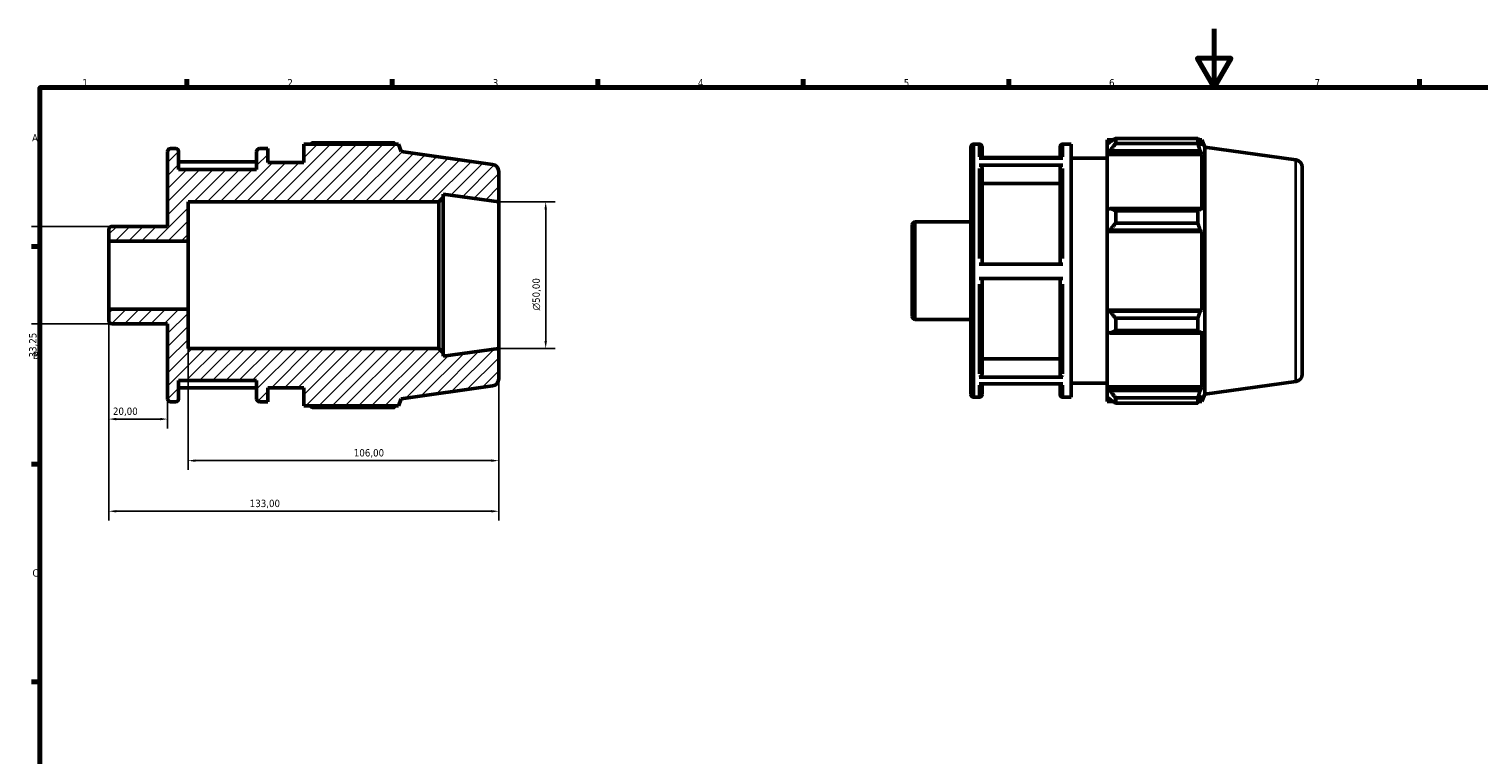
# Model space of a CAD drawing. Header units: millimetres. Extents: x 0 to 931, y 0 to 594.
# Tile 2 of 4: x 16 to 511, y 347 to 594. Entities that reach past the tile are written whole.
import ezdxf

# ---------------------------------------------------------------- set-up
doc = ezdxf.new("R2010")
doc.units = ezdxf.units.MM
for name, color, linetype, lineweight in [('Border (ISO)', 7, 'Continuous', 70), ('Dimension (ISO)', 7, 'Continuous', 25), ('Hatch (ISO)', 7, 'Continuous', 18), ('Visible (ISO)', 7, 'Continuous', 50), ('Visible Narrow (ISO)', 7, 'Continuous', 35)]:
    doc.layers.add(name, color=color, linetype=linetype, lineweight=lineweight)
doc.styles.add('Note Text (ISO)', font='tahoma.ttf')
doc.dimstyles.new('Default (ISO)', dxfattribs={"dimtxt": 2.5, "dimasz": 2.5, "dimexe": 3.175, "dimexo": 0, "dimgap": 0.762, "dimtad": 1, "dimrnd": 1e-08, "dimzin": 0, "dimtxsty": 'Note Text (ISO)', "dimcen": 0.09, "dimdle": 10, "dimclrd": 256, "dimclre": 256, "dimclrt": 232, "dimazin": 0, "dimtfac": 1.40208, "dimtmove": 0, "dimatfit": 3, "dimfxl": 1, "dimtolj": 1, "dimtzin": 0, "dimlwd": -1, "dimlwe": -1, "dimarcsym": 0})

# ---------------------------------------------------------------- blocks, each defined once
blk = doc.blocks.new('Borders Default Border')
at = {"layer": 'Border (ISO)'}
for p, q in [((70.08, 574), (70.08, 576.9)), ((140.17, 574), (140.17, 576.9)), ((210.25, 574), (210.25, 576.9)), ((280.33, 574), (280.33, 576.9)), ((350.42, 574), (350.42, 576.9)), ((490.58, 574), (490.58, 576.9)), ((20, 519.75), (17.1, 519.75)), ((20, 445.5), (17.1, 445.5)), ((20, 371.25), (17.1, 371.25))]:
    blk.add_line(p, q, dxfattribs=at)
at = {"layer": 'Border (ISO)', "flags": 128}
for points in [[(420.5, 594), (420.5, 574), (414.73, 584), (426.27, 584), (420.5, 574)], [(20, 20), (20, 574), (821, 574), (821, 20), (20, 20)]]:
    blk.add_lwpolyline(points, dxfattribs=at)
at = {"layer": 'Border (ISO)', "color": 232, "true_color": 0xca0064, "char_height": 2.5, "attachment_point": 7, "style": 'Note Text (ISO)'}
for s, insert in [('1', (34.48, 574.4)), ('2', (104.37, 574.4)), ('3', (174.43, 574.35)), ('4', (244.42, 574.4)), ('5', (314.64, 574.35)), ('6', (384.66, 574.35)), ('7', (454.77, 574.4)), ('A', (17.29, 555.62)), ('B', (17.59, 481.37)), ('C', (17.43, 407.08))]:
    blk.add_mtext(s, dxfattribs=dict(at, insert=insert))
blk = doc.blocks.new('*D8')
at = {"layer": 'Defpoints', "color": 0, "transparency": 16777216}
for p in [(176.5, 535), (176.5, 485), (192.5, 485)]:
    blk.add_point(p, dxfattribs=at)
at = {"layer": 'Dimension (ISO)', "transparency": 16777216}
for p, q in [((176.5, 535), (195.68, 535)), ((192.5, 532.5), (192.5, 487.5)), ((176.5, 485), (195.68, 485))]:
    blk.add_line(p, q, dxfattribs=at)
for points in [[(192.08, 532.5), (192.92, 532.5), (192.5, 535)], [(192.08, 487.5), (192.92, 487.5), (192.5, 485)]]:
    blk.add_solid(points, dxfattribs=at)
at = {"layer": 'Dimension (ISO)', "color": 232, "true_color": 0xca0064, "transparency": 16777216, "insert": (187.98, 497.94), "char_height": 2.5, "attachment_point": 1, "rotation": 90, "style": 'Note Text (ISO)'}
blk.add_mtext('\\A1;\\fAIGDT|b0|i0;\\H2.5000;\\ln\\fTahoma|b0|i0;\\H2.5000;50,00', dxfattribs=at)
blk = doc.blocks.new('*D9')
at = {"layer": 'Defpoints', "color": 0, "transparency": 16777216}
for p in [(43.5, 498.36), (63.5, 467.8), (43.5, 460.88)]:
    blk.add_point(p, dxfattribs=at)
at = {"layer": 'Dimension (ISO)', "transparency": 16777216}
for p, q in [((43.5, 498.36), (43.5, 457.7)), ((63.5, 467.8), (63.5, 457.7)), ((61, 460.88), (46, 460.88))]:
    blk.add_line(p, q, dxfattribs=at)
for points in [[(46, 461.3), (46, 460.46), (43.5, 460.88)], [(61, 461.3), (61, 460.46), (63.5, 460.88)]]:
    blk.add_solid(points, dxfattribs=at)
at = {"layer": 'Dimension (ISO)', "color": 232, "true_color": 0xca0064, "transparency": 16777216, "insert": (44.89, 464.81), "char_height": 2.5, "attachment_point": 1, "style": 'Note Text (ISO)'}
blk.add_mtext('\\A1;20,00', dxfattribs=at)
blk = doc.blocks.new('*D10')
at = {"layer": 'Defpoints', "color": 0, "transparency": 16777216}
for p in [(70.5, 498.36), (176.5, 485), (176.5, 446.7)]:
    blk.add_point(p, dxfattribs=at)
at = {"layer": 'Dimension (ISO)', "transparency": 16777216}
for p, q in [((70.5, 498.36), (70.5, 443.53)), ((176.5, 485), (176.5, 443.53)), ((73, 446.7), (174, 446.7))]:
    blk.add_line(p, q, dxfattribs=at)
for points in [[(73, 447.12), (73, 446.28), (70.5, 446.7)], [(174, 447.12), (174, 446.28), (176.5, 446.7)]]:
    blk.add_solid(points, dxfattribs=at)
at = {"layer": 'Dimension (ISO)', "color": 232, "true_color": 0xca0064, "transparency": 16777216, "insert": (127.05, 450.63), "char_height": 2.5, "attachment_point": 1, "style": 'Note Text (ISO)'}
blk.add_mtext('\\A1;106,00', dxfattribs=at)
blk = doc.blocks.new('*D11')
at = {"layer": 'Defpoints', "color": 0, "transparency": 16777216}
for p in [(43.5, 498.36), (176.5, 485), (43.5, 429.43)]:
    blk.add_point(p, dxfattribs=at)
at = {"layer": 'Dimension (ISO)', "transparency": 16777216}
for p, q in [((43.5, 498.36), (43.5, 426.25)), ((176.5, 485), (176.5, 426.25)), ((174, 429.43), (46, 429.43))]:
    blk.add_line(p, q, dxfattribs=at)
for points in [[(46, 429.84), (46, 429.01), (43.5, 429.43)], [(174, 429.84), (174, 429.01), (176.5, 429.43)]]:
    blk.add_solid(points, dxfattribs=at)
at = {"layer": 'Dimension (ISO)', "color": 232, "true_color": 0xca0064, "transparency": 16777216, "insert": (91.55, 433.36), "char_height": 2.5, "attachment_point": 1, "style": 'Note Text (ISO)'}
blk.add_mtext('\\A1;133,00', dxfattribs=at)
blk = doc.blocks.new('*D12')
at = {"layer": 'Defpoints', "color": 0, "transparency": 16777216}
for p in [(44.5, 526.62), (20.23, 493.38), (44.5, 493.38)]:
    blk.add_point(p, dxfattribs=at)
at = {"layer": 'Dimension (ISO)', "transparency": 16777216}
for p, q in [((44.5, 526.62), (17.06, 526.62)), ((20.23, 524.12), (20.23, 495.88)), ((44.5, 493.38), (17.06, 493.38)), ((20.23, 493.38), (20.23, 481.14))]:
    blk.add_line(p, q, dxfattribs=at)
for points in [[(19.82, 524.12), (20.65, 524.12), (20.23, 526.62)], [(19.82, 495.88), (20.65, 495.88), (20.23, 493.38)]]:
    blk.add_solid(points, dxfattribs=at)
at = {"layer": 'Dimension (ISO)', "color": 232, "true_color": 0xca0064, "transparency": 16777216, "insert": (16.3, 481.91), "char_height": 2.5, "attachment_point": 1, "rotation": 90, "style": 'Note Text (ISO)'}
blk.add_mtext('\\A1;33,25', dxfattribs=at)

msp = doc.modelspace()

# ---------------------------------------------------------------- hatches: boundary and pattern name
at = {"layer": 'Hatch (ISO)'}
h = msp.add_hatch(dxfattribs=at)
h.set_pattern_fill('ANSI31', color=256, scale=25.4, style=0)
h.set_pattern_definition([(45, (0, 0), (-2.245064, 2.245064), [])])
edge = h.paths.add_edge_path()
edge.add_ellipse((174, 474.673), major_axis=(0.348, -2.476), ratio=1, start_angle=0, end_angle=82)
edge.add_line((176.5, 474.673), (176.5, 485))
edge.add_line((176.5, 485), (157.5, 482.33))
edge.add_line((157.5, 482.33), (157.5, 483.5))
edge.add_line((157.5, 483.5), (156, 485))
edge.add_line((156, 485), (70.5, 485))
edge.add_line((70.5, 485), (70.5, 498.363))
edge.add_line((70.5, 498.363), (43.5, 498.363))
edge.add_line((43.5, 498.363), (43.5, 494.375))
edge.add_ellipse((44.5, 494.375), major_axis=(-1, 0), ratio=1, start_angle=0, end_angle=90)
edge.add_line((44.5, 493.375), (63.5, 493.375))
edge.add_line((63.5, 493.375), (63.5, 467.8))
edge.add_ellipse((64.5, 467.8), major_axis=(-1, 0), ratio=1, start_angle=0, end_angle=90)
edge.add_line((64.5, 466.8), (66.3, 466.8))
edge.add_ellipse((66.3, 467.8), major_axis=(0, -1), ratio=1, start_angle=0, end_angle=90)
edge.add_line((67.3, 467.8), (67.3, 474))
edge.add_line((67.3, 474), (93.9, 474))
edge.add_line((93.9, 474), (93.9, 467.8))
edge.add_ellipse((94.9, 467.8), major_axis=(-1, 0), ratio=1, start_angle=0, end_angle=90)
edge.add_line((94.9, 466.8), (97.7, 466.8))
edge.add_line((97.7, 466.8), (97.7, 471.6))
edge.add_line((97.7, 471.6), (110, 471.6))
edge.add_line((110, 471.6), (110, 465.36))
edge.add_line((110, 465.36), (142.253, 465.36))
edge.add_line((142.253, 465.36), (143.25, 467.827))
edge.add_line((143.25, 467.827), (174.348, 472.198))
edge = h.paths.add_edge_path()
edge.add_ellipse((174, 545.327), major_axis=(2.5, 0), ratio=1, start_angle=0, end_angle=82)
edge.add_line((174.348, 547.802), (143.25, 552.173))
edge.add_line((143.25, 552.173), (142.253, 554.64))
edge.add_line((142.253, 554.64), (110, 554.64))
edge.add_line((110, 554.64), (110, 548.4))
edge.add_line((110, 548.4), (97.7, 548.4))
edge.add_line((97.7, 548.4), (97.7, 553.2))
edge.add_line((97.7, 553.2), (94.9, 553.2))
edge.add_ellipse((94.9, 552.2), major_axis=(0, 1), ratio=1, start_angle=0, end_angle=90)
edge.add_line((93.9, 552.2), (93.9, 546))
edge.add_line((93.9, 546), (67.3, 546))
edge.add_line((67.3, 546), (67.3, 552.2))
edge.add_ellipse((66.3, 552.2), major_axis=(1, 0), ratio=1, start_angle=0, end_angle=90)
edge.add_line((66.3, 553.2), (64.5, 553.2))
edge.add_ellipse((64.5, 552.2), major_axis=(0, 1), ratio=1, start_angle=0, end_angle=90)
edge.add_line((63.5, 552.2), (63.5, 526.625))
edge.add_line((63.5, 526.625), (44.5, 526.625))
edge.add_ellipse((44.5, 525.624), major_axis=(0, 1), ratio=1, start_angle=0, end_angle=90)
edge.add_line((43.5, 525.624), (43.5, 521.637))
edge.add_line((43.5, 521.637), (70.5, 521.637))
edge.add_line((70.5, 521.637), (70.5, 535))
edge.add_line((70.5, 535), (156, 535))
edge.add_line((156, 535), (157.5, 536.5))
edge.add_line((157.5, 536.5), (157.5, 537.67))
edge.add_line((157.5, 537.67), (176.5, 535))
edge.add_line((176.5, 535), (176.5, 545.327))

# ---------------------------------------------------------------- linework, layer by layer
at = {"layer": 'Visible (ISO)'}
for p, q in [((142.253, 554.64), (110, 554.64)), ((110, 554.64), (110, 548.4)), ((140.896, 555.165), (112.88, 555.165)), ((143.25, 552.173), (142.253, 554.64)), ((338.531, 554.72), (340.331, 554.72)), ((368.931, 554.72), (371.731, 554.72)), ((371.731, 468.32), (371.731, 554.72)), ((384.031, 556.16), (384.031, 554.551)), ((384.031, 556.16), (386.075, 556.16)), ((384.991, 555.467), (384.031, 554.551)), ((384.031, 551.542), (384.031, 554.551)), ((386.911, 556.684), (386.911, 554.949)), ((386.911, 556.684), (414.927, 556.684)), ((414.927, 554.949), (386.911, 554.949)), ((414.927, 554.949), (414.927, 556.684)), ((415.265, 556.16), (416.284, 556.16)), ((416.284, 554.094), (415.703, 555.467)), ((417.281, 553.693), (416.284, 556.16)), ((416.284, 554.094), (416.284, 556.16)), ((63.5, 552.2), (63.5, 526.625)), ((66.3, 553.2), (64.5, 553.2)), ((67.3, 546), (67.3, 552.2)), ((93.9, 552.2), (93.9, 546)), ((97.7, 553.2), (94.9, 553.2)), ((97.7, 548.4), (97.7, 553.2)), ((174.348, 547.802), (143.25, 552.173)), ((337.531, 469.32), (337.531, 553.72)), ((340.331, 549.972), (368.931, 549.972)), ((341.331, 553.72), (341.331, 549.972)), ((367.931, 550.176), (341.331, 550.176)), ((367.931, 549.972), (367.931, 553.72)), ((371.731, 549.92), (384.031, 549.92)), ((384.031, 551.542), (384.991, 552.393)), ((384.031, 551.116), (384.031, 551.542)), ((384.031, 551.116), (384.031, 532.354)), ((384.031, 551.116), (416.284, 551.116)), ((384.991, 552.393), (415.703, 552.393)), ((415.703, 552.393), (416.284, 551.116)), ((416.284, 532.132), (416.284, 551.116)), ((417.281, 469.347), (417.281, 553.693)), ((448.379, 549.322), (417.281, 553.693)), ((93.9, 548.656), (67.3, 548.656)), ((93.9, 546), (67.3, 546)), ((110, 548.4), (97.7, 548.4)), ((176.5, 535), (176.5, 545.327)), ((368.931, 547.55), (340.331, 547.55)), ((341.331, 546.682), (341.331, 513.694)), ((367.931, 513.694), (367.931, 546.682)), ((450.531, 546.847), (450.531, 476.193)), ((367.931, 541.301), (341.331, 541.301)), ((70.5, 521.637), (70.5, 535)), ((70.5, 535), (156, 535)), ((156, 535), (157.5, 536.5)), ((156, 535), (156, 485)), ((157.5, 536.5), (157.5, 537.67)), ((157.5, 537.67), (176.5, 535)), ((157.5, 483.5), (157.5, 536.5)), ((176.5, 485), (176.5, 535)), ((384.991, 532.797), (384.031, 532.354)), ((384.031, 525.088), (384.031, 532.354)), ((415.703, 532.797), (384.991, 532.797)), ((386.911, 531.963), (386.911, 527.773)), ((386.911, 531.963), (414.927, 531.963)), ((414.927, 527.773), (414.927, 531.963)), ((416.284, 532.132), (415.703, 532.797)), ((43.5, 525.624), (43.5, 521.637)), ((63.5, 526.625), (44.5, 526.625)), ((317.531, 495.895), (317.531, 527.144)), ((318.531, 528.144), (337.531, 528.144)), ((384.031, 525.088), (384.991, 525.376)), ((384.031, 524.943), (384.031, 525.088)), ((384.031, 524.943), (384.031, 498.096)), ((384.031, 524.943), (416.284, 524.943)), ((384.991, 525.376), (415.703, 525.376)), ((414.927, 527.773), (386.911, 527.773)), ((415.703, 525.376), (416.284, 524.943)), ((416.284, 498.096), (416.284, 524.943)), ((43.5, 521.637), (70.5, 521.637)), ((43.5, 498.363), (43.5, 521.637)), ((70.5, 498.363), (70.5, 521.637)), ((340.331, 513.694), (368.931, 513.694)), ((368.931, 508.894), (340.331, 508.894)), ((341.331, 508.894), (341.331, 476.109)), ((367.931, 476.109), (367.931, 508.894)), ((70.5, 498.363), (43.5, 498.363)), ((43.5, 498.363), (43.5, 494.375)), ((70.5, 485), (70.5, 498.363)), ((318.531, 494.895), (337.531, 494.895)), ((384.031, 497.952), (384.031, 498.096)), ((384.031, 498.096), (416.284, 498.096)), ((384.031, 490.686), (384.031, 497.952)), ((384.991, 497.663), (384.031, 497.952)), ((415.703, 497.663), (384.991, 497.663)), ((386.911, 495.267), (386.911, 491.076)), ((386.911, 495.267), (414.927, 495.267)), ((414.927, 491.076), (414.927, 495.267)), ((416.284, 498.096), (415.703, 497.663)), ((44.5, 493.375), (63.5, 493.375)), ((63.5, 493.375), (63.5, 467.8)), ((384.031, 490.686), (384.991, 490.242)), ((384.031, 490.686), (384.031, 471.924)), ((384.991, 490.242), (415.703, 490.242)), ((414.927, 491.076), (386.911, 491.076)), ((415.703, 490.242), (416.284, 490.907)), ((416.284, 471.924), (416.284, 490.907)), ((156, 485), (70.5, 485)), ((157.5, 483.5), (156, 485)), ((176.5, 485), (157.5, 482.33)), ((176.5, 474.673), (176.5, 485)), ((157.5, 482.33), (157.5, 483.5)), ((341.331, 481.487), (367.931, 481.487)), ((340.331, 475.242), (368.931, 475.242)), ((67.3, 467.8), (67.3, 474)), ((67.3, 474), (93.9, 474)), ((67.3, 471.548), (93.9, 471.548)), ((93.9, 474), (93.9, 467.8)), ((97.7, 466.8), (97.7, 471.6)), ((97.7, 471.6), (110, 471.6)), ((110, 471.6), (110, 465.36)), ((143.25, 467.827), (174.348, 472.198)), ((368.931, 472.864), (340.331, 472.864)), ((341.331, 472.864), (341.331, 469.32)), ((367.931, 469.32), (367.931, 472.864)), ((371.731, 473.12), (384.031, 473.12)), ((384.031, 471.498), (384.031, 471.924)), ((384.031, 471.924), (416.284, 471.924)), ((384.031, 468.488), (384.031, 471.498)), ((384.991, 470.646), (384.031, 471.498)), ((415.703, 470.646), (384.991, 470.646)), ((416.284, 471.924), (415.703, 470.646)), ((448.379, 473.717), (417.281, 469.347)), ((64.5, 466.8), (66.3, 466.8)), ((94.9, 466.8), (97.7, 466.8)), ((110, 465.36), (142.253, 465.36)), ((142.253, 465.36), (143.25, 467.827)), ((338.531, 468.32), (340.331, 468.32)), ((368.931, 468.32), (371.731, 468.32)), ((384.031, 468.488), (384.991, 467.573)), ((384.031, 468.488), (384.031, 466.88)), ((384.031, 466.88), (386.075, 466.88)), ((386.911, 468.091), (386.911, 466.355)), ((386.911, 468.091), (414.927, 468.091)), ((414.927, 466.355), (386.911, 466.355)), ((414.927, 466.355), (414.927, 468.091)), ((415.265, 466.88), (416.284, 466.88)), ((415.703, 467.573), (416.284, 468.946)), ((417.281, 469.347), (416.284, 466.88)), ((416.284, 466.88), (416.284, 468.946)), ((112.88, 464.835), (140.896, 464.835))]:
    msp.add_line(p, q, dxfattribs=at)
for centre, radius, start, end in [((338.531, 553.72), 1, 90, 180), ((340.331, 553.72), 1, 0, 90), ((368.931, 553.72), 1, 90, 180), ((64.5, 552.2), 1, 90, 180), ((66.3, 552.2), 1, 0, 90), ((94.9, 552.2), 1, 90, 180), ((448.031, 546.847), 2.5, 0, 82), ((174, 545.327), 2.5, 0, 82), ((44.5, 525.624), 1, 90, 180), ((318.531, 527.144), 1, 90, 180), ((318.531, 495.895), 1, 180, 270), ((44.5, 494.375), 1, 180, 270), ((448.031, 476.193), 2.5, 278, 0), ((174, 474.673), 2.5, 278, 0), ((64.5, 467.8), 1, 180, 270), ((66.3, 467.8), 1, 270, 0), ((94.9, 467.8), 1, 180, 270), ((338.531, 469.32), 1, 180, 270), ((340.331, 469.32), 1, 270, 0), ((368.931, 469.32), 1, 180, 270)]:
    msp.add_arc(centre, radius, start, end, dxfattribs=at)
for points, weights in [([(112.043, 554.64), (112.455, 554.9), (112.88, 555.165)], [1.00931715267, 1.01093128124, 1.01239797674]), ([(141.234, 554.64), (141.068, 554.9), (140.896, 555.165)], [1.00101197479, 1.00057998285, 1]), ([(386.911, 556.684), (385.913, 556.063), (384.991, 555.467)], [1.01239797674, 1.00896187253, 1.00471658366]), ([(384.991, 552.393), (385.913, 553.645), (386.911, 554.949)], [1.00471658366, 1.00896187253, 1.01239797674]), ([(414.927, 556.684), (415.33, 556.063), (415.703, 555.467)], [1, 1.00136247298, 1.0019082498]), ([(415.703, 552.393), (415.33, 553.645), (414.927, 554.949)], [1.0019082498, 1.00136247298, 1]), ([(386.911, 531.963), (385.913, 532.389), (384.991, 532.797)], [1.01239797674, 1.00896187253, 1.00471658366]), ([(414.927, 531.963), (415.33, 532.389), (415.703, 532.797)], [1, 1.00136247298, 1.0019082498]), ([(384.991, 525.376), (385.913, 526.55), (386.911, 527.773)], [1.00471658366, 1.00896187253, 1.01239797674]), ([(415.703, 525.376), (415.33, 526.55), (414.927, 527.773)], [1.0019082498, 1.00136247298, 1]), ([(386.911, 495.267), (385.913, 496.489), (384.991, 497.663)], [1.01239797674, 1.00896187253, 1.00471658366]), ([(414.927, 495.267), (415.33, 496.489), (415.703, 497.663)], [1, 1.00136247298, 1.0019082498]), ([(384.991, 490.242), (385.913, 490.651), (386.911, 491.076)], [1.00471658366, 1.00896187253, 1.01239797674]), ([(415.703, 490.242), (415.33, 490.651), (414.927, 491.076)], [1.0019082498, 1.00136247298, 1]), ([(386.911, 468.091), (385.913, 469.395), (384.991, 470.646)], [1.01239797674, 1.00896187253, 1.00471658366]), ([(414.927, 468.091), (415.33, 469.395), (415.703, 470.646)], [1, 1.00136247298, 1.0019082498]), ([(112.88, 464.835), (112.455, 465.1), (112.043, 465.36)], [1.01239797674, 1.01093128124, 1.00931715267]), ([(140.896, 464.835), (141.068, 465.1), (141.234, 465.36)], [1, 1.00057998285, 1.00101197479]), ([(384.991, 467.573), (385.913, 466.976), (386.911, 466.355)], [1.00471658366, 1.00896187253, 1.01239797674]), ([(415.703, 467.573), (415.33, 466.976), (414.927, 466.355)], [1.0019082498, 1.00136247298, 1])]:
    msp.add_rational_spline(points, weights, degree=2, dxfattribs=at)
for points, knots in [([(340.331, 547.55), (340.455, 547.55), (340.6, 547.525), (340.828, 547.443), (340.951, 547.372), (341.125, 547.22), (341.208, 547.113), (341.302, 546.915), (341.331, 546.789), (341.331, 546.682)], [0, 0, 0, 0, 0.03700186, 0.03700186, 0.07403875, 0.07403875, 0.11111911, 0.11111911, 0.14823724, 0.14823724, 0.14823724, 0.14823724]), ([(367.931, 546.682), (367.931, 546.789), (367.96, 546.915), (368.055, 547.113), (368.137, 547.22), (368.312, 547.372), (368.435, 547.443), (368.663, 547.525), (368.808, 547.55), (368.931, 547.55)], [0.44472334, 0.44472334, 0.44472334, 0.44472334, 0.48184147, 0.48184147, 0.51892182, 0.51892182, 0.55595871, 0.55595871, 0.59296057, 0.59296057, 0.59296057, 0.59296057]), ([(341.331, 476.109), (341.331, 476.002), (341.302, 475.876), (341.208, 475.678), (341.125, 475.571), (340.951, 475.42), (340.828, 475.349), (340.6, 475.267), (340.455, 475.242), (340.331, 475.242)], [0.44458629, 0.44458629, 0.44458629, 0.44458629, 0.48167476, 0.48167476, 0.51873737, 0.51873737, 0.55577022, 0.55577022, 0.59277908, 0.59277908, 0.59277908, 0.59277908]), ([(368.931, 475.242), (368.808, 475.242), (368.663, 475.267), (368.435, 475.349), (368.312, 475.42), (368.137, 475.571), (368.055, 475.678), (367.96, 475.876), (367.931, 476.002), (367.931, 476.109)], [0, 0, 0, 0, 0.03700886, 0.03700886, 0.0740417, 0.0740417, 0.11110431, 0.11110431, 0.14819278, 0.14819278, 0.14819278, 0.14819278])]:
    msp.add_open_spline(points, degree=3, knots=knots, dxfattribs=at)
at = {"layer": 'Visible Narrow (ISO)'}
for p, q in [((338.531, 554.188), (338.531, 468.852)), ((340.331, 550.427), (340.331, 554.708)), ((368.931, 554.708), (368.931, 550.427)), ((340.331, 515.71), (340.331, 546.395)), ((368.931, 546.395), (368.931, 515.71)), ((448.379, 474.183), (448.379, 548.857)), ((318.531, 527.94), (318.531, 495.1)), ((340.331, 476.379), (340.331, 506.879)), ((368.931, 506.879), (368.931, 476.379)), ((340.331, 468.331), (340.331, 472.428)), ((368.931, 472.428), (368.931, 468.331))]:
    msp.add_line(p, q, dxfattribs=at)

# ---------------------------------------------------------------- block references
msp.add_blockref('Borders Default Border', (0, 0))

# ---------------------------------------------------------------- dimensions: what is measured, and where the dimension line sits
at = {"layer": 'Dimension (ISO)'}
dim = msp.add_linear_dim(base=(192.5, 485), p1=(176.5, 535), p2=(176.5, 485), angle=90, text='\\fAIGDT|b0|i0;\\H2.5000;\\ln\\fTahoma|b0|i0;\\H2.5000;<>', dimstyle='Default (ISO)', override={"dimdec": 2, "dimtp": 0, "dimtm": 0, "dimtdec": 2, "dimtofl": 0, "dimatfit": 1}, dxfattribs=at)
dim.commit()
dim.dimension.update_dxf_attribs({"geometry": '*D8', "text_midpoint": (192.5, 503.5), "dimtype": 160})
for base, p1, p2, angle, override, picture, middle in [((20.233, 493.375), (44.5, 526.625), (44.5, 493.375), 90, {"dimdec": 2, "dimtp": 0, "dimtm": 0, "dimtdec": 2, "dimtofl": 0, "dimatfit": 2}, '*D12', (20.233, 486.01)), ((43.5, 460.879), (63.5, 467.8), (43.5, 498.363), 180, {"dimdec": 2, "dimtp": 0, "dimtm": 0, "dimtdec": 2, "dimtofl": 0, "dimatfit": 1}, '*D9', (49, 460.879)), ((43.5, 429.427), (176.5, 485), (43.5, 498.363), 180, {"dimdec": 2, "dimtp": 0, "dimtm": 0, "dimtdec": 2, "dimtofl": 0, "dimatfit": 1}, '*D11', (96.5, 429.427)), ((176.5, 446.701), (70.5, 498.363), (176.5, 485), 180, {"dimdec": 2, "dimtp": 0, "dimtm": 0, "dimtdec": 2, "dimtofl": 0, "dimatfit": 1}, '*D10', (132, 446.701))]:
    dim = msp.add_linear_dim(base=base, p1=p1, p2=p2, angle=angle, dimstyle='Default (ISO)', override=override, dxfattribs=at)
    dim.commit()
    dim.dimension.update_dxf_attribs({"geometry": picture, "text_midpoint": middle, "dimtype": 160})

doc.saveas('drawing.dxf')
